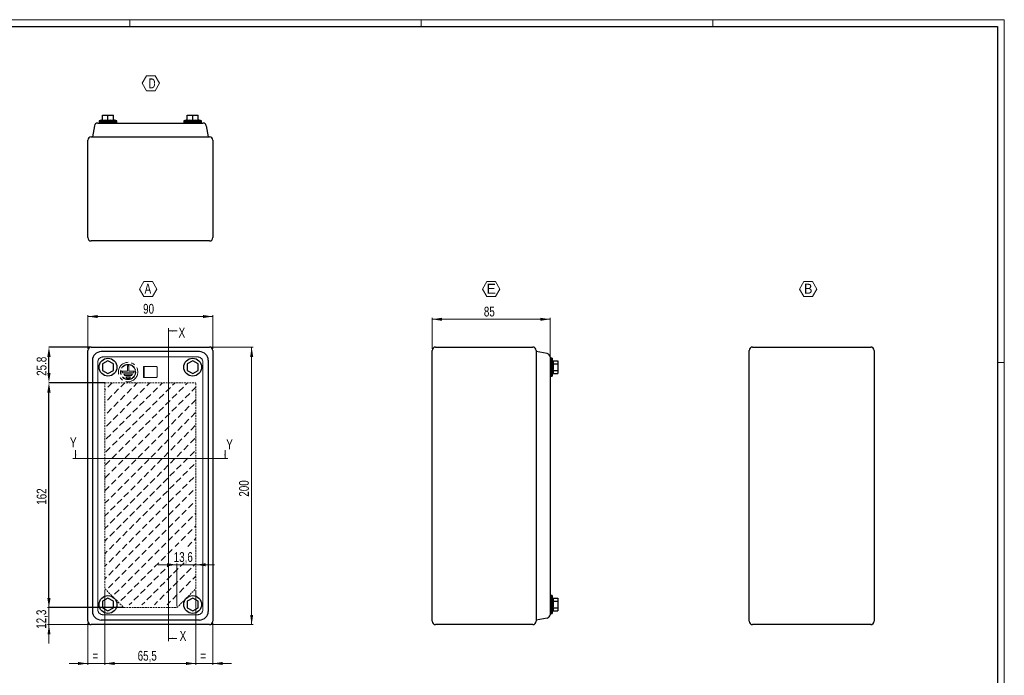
# Model space of a CAD drawing. Header units: millimetres. Extents: x 0 to 1189, y 0 to 841.
# Tile 3 of 3: x 480 to 1189, y 369 to 841. Entities that reach past the tile are written whole.
import ezdxf

# ---------------------------------------------------------------- set-up
doc = ezdxf.new("R2010")
doc.units = ezdxf.units.MM
doc.header["$PDSIZE"] = -1
doc.linetypes.add('CENTERX2', pattern=[20.32, 12.7, -2.54, 2.54, -2.54])
doc.linetypes.add('HIDDEN', pattern=[1.905, 1.27, -0.635])
doc.styles.add('SLDTEXTSTYLE0', font='TXT', dxfattribs={"width": 0.75})
doc.styles.add('SLDTEXTSTYLE5', font='TXT', dxfattribs={"width": 0.749988})
doc.styles.add('SLDTEXTSTYLE6', font='TXT', dxfattribs={"width": 1.034399})
doc.styles.add('SLDTEXTSTYLE7', font='TXT', dxfattribs={"width": 0.965439})
doc.dimstyles.new('SLDDIMSTYLE0', dxfattribs={"dimtxt": 7.055556, "dimasz": 7.055556, "dimexe": 0, "dimexo": 0.0625, "dimgap": 1.763889, "dimtad": 1, "dimdec": 1, "dimrnd": 1e-09, "dimzin": 12, "dimdsep": 46, "dimtxsty": 'SLDTEXTSTYLE0', "dimsah": 1, "dimcen": 0.09, "dimadec": 0, "dimazin": 3, "dimtfac": 1, "dimtdec": 1, "dimtmove": 0, "dimatfit": 0, "dimfxl": 1, "dimfrac": 2, "dimtolj": 1, "dimtzin": 12, "dimarcsym": 0})
doc.dimstyles.new('SLDDIMSTYLE1', dxfattribs={"dimtxt": 7.055556, "dimasz": 7.055556, "dimexe": 0, "dimexo": 0.0625, "dimgap": 1.763889, "dimtad": 1, "dimrnd": 1e-09, "dimzin": 12, "dimdsep": 46, "dimtxsty": 'SLDTEXTSTYLE0', "dimsah": 1, "dimcen": 0.09, "dimadec": 0, "dimazin": 3, "dimtfac": 1, "dimtofl": 0, "dimtmove": 0, "dimatfit": 3, "dimfxl": 1, "dimfrac": 2, "dimtolj": 1, "dimtzin": 12, "dimarcsym": 0})
doc.dimstyles.new('SLDDIMSTYLE2', dxfattribs={"dimtxt": 7.055556, "dimasz": 7.055556, "dimexe": 0, "dimexo": 0.0625, "dimgap": 1.763889, "dimtad": 1, "dimdec": 1, "dimrnd": 1e-09, "dimzin": 12, "dimdsep": 46, "dimtxsty": 'SLDTEXTSTYLE0', "dimsah": 1, "dimcen": 0.09, "dimadec": 0, "dimazin": 3, "dimtfac": 1, "dimtdec": 1, "dimtofl": 0, "dimtmove": 0, "dimatfit": 3, "dimfxl": 1, "dimfrac": 2, "dimtolj": 1, "dimtzin": 12, "dimarcsym": 0})
doc.dimstyles.new('SLDDIMSTYLE3', dxfattribs={"dimtxt": 7.055556, "dimasz": 7.055556, "dimexe": 0, "dimexo": 0.0625, "dimgap": 1.763889, "dimtad": 1, "dimrnd": 1e-09, "dimzin": 12, "dimdsep": 46, "dimtxsty": 'SLDTEXTSTYLE0', "dimsah": 1, "dimcen": 0.09, "dimadec": 0, "dimazin": 3, "dimtfac": 1, "dimtmove": 0, "dimatfit": 0, "dimfxl": 1, "dimfrac": 2, "dimtolj": 1, "dimtzin": 12, "dimarcsym": 0})

# ---------------------------------------------------------------- blocks, each defined once
blk = doc.blocks.new('SW_HATCH_0')
at = {"color": 0, "linetype": 'Continuous', "lineweight": 0}
for p, q in [((0, 0), (3.11, 3.11)), ((9.35, 0.28), (12.19, 3.11)), ((18.69, 0.55), (21.26, 3.11)), ((28.04, 0.83), (30.33, 3.11)), ((37.39, 1.1), (39.4, 3.11)), ((46.73, 1.38), (48.47, 3.11)), ((51.27, -3.16), (54.48, 0.05)), ((56.08, 1.65), (57.54, 3.11)), ((-2.1, -2.1), (-1.6, -1.6)), ((-0.28, -9.35), (2.93, -6.14)), ((4.54, -4.54), (7.74, -1.33)), ((9.07, -9.07), (12.28, -5.86)), ((13.88, -4.26), (17.09, -1.05)), ((18.42, -8.8), (21.63, -5.59)), ((23.23, -3.99), (26.44, -0.78)), ((27.76, -8.52), (30.97, -5.31)), ((32.58, -3.71), (35.78, -0.5)), ((37.11, -8.25), (40.32, -5.04)), ((41.92, -3.44), (45.13, -0.23)), ((46.46, -7.97), (49.66, -4.76)), ((55.8, -7.7), (59.01, -4.49)), ((60.62, -2.88), (63.4, -0.1)), ((-2.1, -11.17), (-1.88, -10.95)), ((4.26, -13.88), (7.47, -10.68)), ((13.61, -13.61), (16.81, -10.4)), ((22.95, -13.33), (26.16, -10.12)), ((32.3, -13.06), (35.51, -9.85)), ((41.65, -12.78), (44.85, -9.57)), ((46.18, -17.32), (49.39, -14.11)), ((50.99, -12.51), (54.2, -9.3)), ((55.53, -17.04), (58.74, -13.84)), ((60.34, -12.23), (63.4, -9.17)), ((-0.55, -18.69), (2.66, -15.49)), ((3.99, -23.23), (7.19, -20.02)), ((8.8, -18.42), (12, -15.21)), ((13.33, -22.95), (16.54, -19.75)), ((18.14, -18.14), (21.35, -14.94)), ((22.68, -22.68), (25.89, -19.47)), ((27.49, -17.87), (30.7, -14.66)), ((32.03, -22.4), (35.23, -19.2)), ((36.84, -17.59), (40.04, -14.39)), ((41.37, -22.13), (44.58, -18.92)), ((50.72, -21.85), (53.93, -18.65)), ((60.06, -21.58), (63.27, -18.37)), ((-0.83, -28.04), (2.38, -24.83)), ((8.52, -27.76), (11.73, -24.56)), ((17.87, -27.49), (21.07, -24.28)), ((27.21, -27.21), (30.42, -24.01)), ((36.56, -26.94), (39.77, -23.73)), ((41.1, -31.47), (44.3, -28.27)), ((45.91, -26.66), (49.11, -23.46)), ((50.44, -31.2), (53.65, -27.99)), ((55.25, -26.39), (58.46, -23.18)), ((59.79, -30.92), (63, -27.72)), ((-1.1, -37.39), (2.11, -34.18)), ((3.71, -32.58), (6.92, -29.37)), ((8.25, -37.11), (11.45, -33.9)), ((13.06, -32.3), (16.26, -29.09)), ((17.59, -36.84), (20.8, -33.63)), ((22.4, -32.03), (25.61, -28.82)), ((26.94, -36.56), (30.15, -33.35)), ((31.75, -31.75), (34.96, -28.54)), ((36.29, -36.29), (39.49, -33.08)), ((45.63, -36.01), (48.84, -32.8)), ((54.98, -35.74), (58.19, -32.53)), ((3.44, -41.92), (6.64, -38.71)), ((12.78, -41.65), (15.99, -38.44)), ((22.13, -41.37), (25.34, -38.16)), ((31.47, -41.1), (34.68, -37.89)), ((36.01, -45.63), (39.22, -42.43)), ((40.82, -40.82), (44.03, -37.61)), ((45.36, -45.36), (48.56, -42.15)), ((50.17, -40.55), (53.38, -37.34)), ((54.7, -45.08), (57.91, -41.87)), ((59.51, -40.27), (62.72, -37.06)), ((-1.38, -46.73), (1.83, -43.53)), ((3.16, -51.27), (6.37, -48.06)), ((7.97, -46.46), (11.18, -43.25)), ((12.51, -50.99), (15.71, -47.79)), ((17.32, -46.18), (20.52, -42.98)), ((21.85, -50.72), (25.06, -47.51)), ((26.66, -45.91), (29.87, -42.7)), ((31.2, -50.44), (34.41, -47.24)), ((40.55, -50.17), (43.75, -46.96)), ((49.89, -49.89), (53.1, -46.69)), ((59.24, -49.62), (62.45, -46.41)), ((-1.65, -56.08), (1.56, -52.87)), ((7.7, -55.8), (10.9, -52.6)), ((17.04, -55.53), (20.25, -52.32)), ((26.39, -55.25), (29.6, -52.05)), ((30.92, -59.79), (34.13, -56.58)), ((35.74, -54.98), (38.94, -51.77)), ((40.27, -59.51), (43.48, -56.31)), ((45.08, -54.7), (48.29, -51.5)), ((49.62, -59.24), (52.82, -56.03)), ((54.43, -54.43), (57.64, -51.22)), ((58.96, -58.96), (62.17, -55.76)), ((-1.93, -65.43), (1.28, -62.22)), ((2.88, -60.62), (6.09, -57.41)), ((7.42, -65.15), (10.63, -61.94)), ((12.23, -60.34), (15.44, -57.13)), ((16.77, -64.88), (19.97, -61.67)), ((21.58, -60.06), (24.79, -56.86)), ((26.11, -64.6), (29.32, -61.39)), ((35.46, -64.33), (38.67, -61.12)), ((44.81, -64.05), (48.01, -60.84)), ((54.15, -63.78), (57.36, -60.57)), ((2.61, -69.96), (5.82, -66.75)), ((11.96, -69.69), (15.16, -66.48)), ((21.3, -69.41), (24.51, -66.2)), ((25.84, -73.95), (29.05, -70.74)), ((30.65, -69.14), (33.86, -65.93)), ((35.19, -73.67), (38.39, -70.46)), ((40, -68.86), (43.2, -65.65)), ((44.53, -73.4), (47.74, -70.19)), ((49.34, -68.59), (52.55, -65.38)), ((53.88, -73.12), (57.09, -69.91)), ((58.69, -68.31), (61.9, -65.1)), ((-2.1, -74.67), (1.01, -71.57)), ((2.33, -79.31), (5.54, -76.1)), ((7.15, -74.5), (10.35, -71.29)), ((11.68, -79.03), (14.89, -75.83)), ((16.49, -74.22), (19.7, -71.02)), ((21.03, -78.76), (24.23, -75.55)), ((30.37, -78.48), (33.58, -75.28)), ((39.72, -78.21), (42.93, -75)), ((49.07, -77.93), (52.27, -74.73)), ((58.41, -77.66), (61.62, -74.45)), ((63.22, -72.85), (63.4, -72.67)), ((-2.1, -83.74), (0.73, -80.91)), ((6.87, -83.84), (10.08, -80.64)), ((16.22, -83.57), (19.42, -80.36)), ((20.75, -88.1), (23.96, -84.9)), ((25.56, -83.29), (28.77, -80.09)), ((30.1, -87.83), (33.31, -84.62)), ((34.91, -83.02), (38.12, -79.81)), ((39.45, -87.55), (42.65, -84.35)), ((44.26, -82.74), (47.46, -79.54)), ((48.79, -87.28), (52, -84.07)), ((53.6, -82.47), (56.81, -79.26)), ((58.14, -87), (61.35, -83.8)), ((62.95, -82.19), (63.4, -81.74)), ((-2.1, -92.81), (0.46, -90.26)), ((2.06, -88.65), (5.27, -85.45)), ((6.6, -93.19), (9.8, -89.98)), ((11.41, -88.38), (14.61, -85.17)), ((15.94, -92.92), (19.15, -89.71)), ((25.29, -92.64), (28.5, -89.43)), ((34.63, -92.37), (37.84, -89.16)), ((43.98, -92.09), (47.19, -88.88)), ((53.33, -91.81), (56.54, -88.61)), ((62.67, -91.54), (63.4, -90.81)), ((1.78, -98), (4.99, -94.79)), ((11.13, -97.73), (14.34, -94.52)), ((15.67, -102.26), (18.87, -99.05)), ((20.48, -97.45), (23.68, -94.24)), ((25.01, -101.99), (28.22, -98.78)), ((29.82, -97.18), (33.03, -93.97)), ((34.36, -101.71), (37.57, -98.5)), ((39.17, -96.9), (42.38, -93.69)), ((43.71, -101.44), (46.91, -98.23)), ((48.52, -96.63), (51.72, -93.42)), ((53.05, -101.16), (56.26, -97.95)), ((57.86, -96.35), (61.07, -93.14)), ((-2.1, -101.89), (0.18, -99.6)), ((1.51, -107.35), (4.72, -104.14)), ((6.32, -102.54), (9.53, -99.33)), ((10.86, -107.07), (14.06, -103.87)), ((20.2, -106.8), (23.41, -103.59)), ((29.55, -106.52), (32.76, -103.32)), ((38.9, -106.25), (42.1, -103.04)), ((48.24, -105.97), (51.45, -102.77)), ((57.59, -105.7), (60.8, -102.49)), ((62.4, -100.89), (63.4, -99.89)), ((-2.1, -110.96), (-0.09, -108.95)), ((1.23, -116.69), (4.44, -113.49)), ((6.04, -111.88), (9.25, -108.68)), ((10.58, -116.42), (13.79, -113.21)), ((15.39, -111.61), (18.6, -108.4)), ((19.93, -116.14), (23.13, -112.94)), ((24.74, -111.33), (27.95, -108.13)), ((29.27, -115.87), (32.48, -112.66)), ((34.08, -111.06), (37.29, -107.85)), ((38.62, -115.59), (41.83, -112.39)), ((43.43, -110.78), (46.64, -107.58)), ((48.48, -114.8), (51.17, -112.11)), ((52.78, -110.51), (55.98, -107.3)), ((57.56, -114.8), (60.52, -111.84)), ((62.12, -110.23), (63.4, -108.96)), ((-2.1, -120.03), (-0.37, -118.3)), ((5.77, -121.23), (8.98, -118.02)), ((15.12, -120.96), (18.32, -117.75)), ((24.46, -120.68), (27.67, -117.47)), ((33.81, -120.4), (37.02, -117.2)), ((43.16, -120.13), (46.36, -116.92)), ((-2.1, -129.1), (-0.64, -127.64)), ((0.96, -126.04), (4.17, -122.83)), ((5.49, -130.58), (8.7, -127.37)), ((10.31, -125.77), (13.51, -122.56)), ((14.84, -130.3), (18.05, -127.09)), ((19.65, -125.49), (22.86, -122.28)), ((24.19, -130.03), (27.4, -126.82)), ((29, -125.22), (32.21, -122.01)), ((33.53, -129.75), (36.74, -126.54)), ((38.35, -124.94), (41.55, -121.73)), ((52.23, -129.2), (54.93, -126.5)), ((61.57, -128.93), (62.9, -127.6)), ((0.68, -135.39), (3.89, -132.18)), ((10.03, -135.11), (13.24, -131.91)), ((19.38, -134.84), (22.58, -131.63)), ((28.72, -134.56), (31.93, -131.35)), ((38.07, -134.29), (41.28, -131.08)), ((42.88, -129.48), (44.52, -127.84)), ((47.42, -134.01), (50.62, -130.8)), ((56.76, -133.74), (59.97, -130.53)), ((-2.1, -138.17), (-0.92, -136.99)), ((0.41, -144.73), (3.62, -141.53)), ((5.22, -139.92), (8.43, -136.72)), ((9.76, -144.46), (12.96, -141.25)), ((14.57, -139.65), (17.77, -136.44)), ((19.1, -144.18), (22.31, -140.98)), ((23.91, -139.37), (27.12, -136.17)), ((28.45, -143.91), (31.66, -140.7)), ((33.26, -139.1), (36.47, -135.89)), ((37.79, -143.63), (41, -140.43)), ((42.61, -138.82), (45.81, -135.62)), ((47.14, -143.36), (50.35, -140.15)), ((51.95, -138.55), (55.16, -135.34)), ((56.49, -143.08), (59.7, -139.88)), ((61.3, -138.27), (63.4, -136.17)), ((4.94, -149.27), (8.15, -146.06)), ((14.29, -148.99), (17.5, -145.79)), ((23.64, -148.72), (26.84, -145.51)), ((32.98, -148.44), (36.19, -145.24)), ((42.33, -148.17), (45.54, -144.96)), ((51.68, -147.89), (54.88, -144.69)), ((9.48, -153.81), (12.69, -150.6)), ((15.47, -156.89), (17.22, -155.13)), ((18.83, -153.53), (22.03, -150.32)), ((24.54, -156.89), (26.57, -154.86)), ((28.17, -153.26), (31.38, -150.05)), ((33.61, -156.89), (35.92, -154.58)), ((37.52, -152.98), (40.73, -149.77)), ((42.69, -156.89), (45.26, -154.31)), ((46.87, -152.71), (50.07, -149.5))]:
    blk.add_line(p, q, dxfattribs=at)
blk = doc.blocks.new('_D')
at = {"color": 7, "linetype": 'Continuous', "lineweight": 0}
for p, q in [((592.96, 448.19), (579.39, 448.19)), ((592.96, 418.31), (592.96, 449.19)), ((592.96, 448.19), (606.56, 448.19)), ((606.56, 448.19), (620.13, 448.19))]:
    blk.add_line(p, q, dxfattribs=at)
at = {"color": 7, "linetype": 'Continuous', "lineweight": 18}
for points in [[(592.96, 448.19), (585.91, 449.28), (585.91, 447.11)], [(606.56, 448.19), (613.62, 447.11), (613.62, 449.28)]]:
    blk.add_solid(points, dxfattribs=at)
at = {"color": 7, "linetype": 'Continuous', "lineweight": 18, "insert": (590.64, 457.29), "char_height": 7.056, "attachment_point": 1, "style": 'SLDTEXTSTYLE0'}
blk.add_mtext('13,6', dxfattribs=at)
blk = doc.blocks.new('_D_1')
at = {"color": 0, "linetype": 'Continuous', "lineweight": -2}
for p, q in [((541, 579.31), (500.77, 579.31)), ((500.77, 424.36), (500.77, 572.25)), ((554.6, 417.31), (500.77, 417.31))]:
    blk.add_line(p, q, dxfattribs=at)
at = {"color": 0}
for points in [[(501.95, 572.25), (499.6, 572.25), (500.77, 579.31)], [(499.6, 424.36), (501.95, 424.36), (500.77, 417.31)]]:
    blk.add_solid(points, dxfattribs=at)
at = {"layer": 'Defpoints', "color": 0}
for p in [(500.77, 579.31), (541.06, 579.31), (554.66, 417.31)]:
    blk.add_point(p, dxfattribs=at)
at = {"color": 0, "lineweight": 18, "insert": (491.95, 497.31), "char_height": 7.056, "attachment_point": 2, "rotation": 90, "style": 'SLDTEXTSTYLE0'}
blk.add_mtext('\\A1;162', dxfattribs=at)
blk = doc.blocks.new('_D_2')
at = {"color": 7, "linetype": 'Continuous', "lineweight": 0}
for p, q in [((541.06, 429.91), (541.06, 376.06)), ((606.56, 429.91), (606.56, 376.06)), ((541.06, 377.06), (606.56, 377.06))]:
    blk.add_line(p, q, dxfattribs=at)
at = {"color": 7, "linetype": 'Continuous', "lineweight": 18}
for points in [[(541.06, 377.06), (548.12, 375.97), (548.12, 378.14)], [(606.56, 377.06), (599.51, 378.14), (599.51, 375.97)]]:
    blk.add_solid(points, dxfattribs=at)
at = {"color": 7, "linetype": 'Continuous', "lineweight": 18, "insert": (564.69, 386.15), "char_height": 7.056, "attachment_point": 1, "style": 'SLDTEXTSTYLE0'}
blk.add_mtext('65,5', dxfattribs=at)
blk = doc.blocks.new('_D_3')
at = {"color": 7, "linetype": 'Continuous', "lineweight": 0}
for p, q in [((541.06, 429.91), (541.06, 376.06)), ((528.81, 406.46), (528.81, 376.06)), ((528.81, 377.06), (515.24, 377.06)), ((541.06, 377.06), (528.81, 377.06)), ((541.06, 377.06), (554.63, 377.06))]:
    blk.add_line(p, q, dxfattribs=at)
at = {"color": 7, "linetype": 'Continuous', "lineweight": 18}
for points in [[(528.81, 377.06), (521.76, 378.14), (521.76, 375.97)], [(541.06, 377.06), (548.12, 375.97), (548.12, 378.14)]]:
    blk.add_solid(points, dxfattribs=at)
at = {"color": 7, "linetype": 'Continuous', "lineweight": 18, "insert": (532.09, 386.15), "char_height": 7.06, "attachment_point": 1, "style": 'SLDTEXTSTYLE0'}
blk.add_mtext('=', dxfattribs=at)
blk = doc.blocks.new('_D_4')
at = {"color": 7, "linetype": 'Continuous', "lineweight": 0}
for p, q in [((606.56, 429.91), (606.56, 376.06)), ((618.81, 406.46), (618.81, 376.06)), ((606.56, 377.06), (592.99, 377.06)), ((606.56, 377.06), (618.81, 377.06)), ((618.81, 377.06), (632.38, 377.06))]:
    blk.add_line(p, q, dxfattribs=at)
at = {"color": 7, "linetype": 'Continuous', "lineweight": 18}
for points in [[(606.56, 377.06), (599.51, 378.14), (599.51, 375.97)], [(618.81, 377.06), (625.87, 375.97), (625.87, 378.14)]]:
    blk.add_solid(points, dxfattribs=at)
at = {"color": 7, "linetype": 'Continuous', "lineweight": 18, "insert": (609.84, 386.15), "char_height": 7.06, "attachment_point": 1, "style": 'SLDTEXTSTYLE0'}
blk.add_mtext('=', dxfattribs=at)
blk = doc.blocks.new('_D_5')
at = {"color": 0, "linetype": 'Continuous', "lineweight": -2}
for p, q in [((531.15, 605.06), (500.77, 605.06)), ((500.77, 586.36), (500.77, 598)), ((541, 579.31), (500.77, 579.31))]:
    blk.add_line(p, q, dxfattribs=at)
at = {"color": 0}
for points in [[(501.95, 598), (499.6, 598), (500.77, 605.06)], [(499.6, 586.36), (501.95, 586.36), (500.77, 579.31)]]:
    blk.add_solid(points, dxfattribs=at)
at = {"layer": 'Defpoints', "color": 0}
for p in [(500.77, 605.06), (531.21, 605.06), (541.06, 579.31)]:
    blk.add_point(p, dxfattribs=at)
at = {"color": 0, "lineweight": 18, "insert": (491.95, 591.18), "char_height": 7.056, "attachment_point": 2, "rotation": 90, "style": 'SLDTEXTSTYLE0'}
blk.add_mtext('\\A1;25.8', dxfattribs=at)
blk = doc.blocks.new('_D_6')
at = {"color": 7, "linetype": 'Continuous', "lineweight": 0}
for p, q in [((500.81, 417.31), (500.81, 430.88)), ((553.66, 417.31), (499.81, 417.31)), ((500.81, 405.06), (500.81, 417.31)), ((530.21, 405.06), (499.81, 405.06)), ((500.81, 405.06), (500.81, 391.49))]:
    blk.add_line(p, q, dxfattribs=at)
at = {"color": 7, "linetype": 'Continuous', "lineweight": 18}
for points in [[(500.81, 417.31), (501.9, 424.36), (499.73, 424.36)], [(500.81, 405.06), (499.73, 398), (501.9, 398)]]:
    blk.add_solid(points, dxfattribs=at)
at = {"color": 7, "linetype": 'Continuous', "lineweight": 18, "insert": (491.72, 402.06), "char_height": 7.056, "attachment_point": 1, "rotation": 90, "style": 'SLDTEXTSTYLE0'}
blk.add_mtext('12,3', dxfattribs=at)
blk = doc.blocks.new('_D_7')
at = {"color": 7, "linetype": 'Continuous', "lineweight": 0}
for p, q in [((528.81, 603.66), (528.81, 628.06)), ((528.81, 627.06), (618.81, 627.06)), ((618.81, 603.66), (618.81, 628.06))]:
    blk.add_line(p, q, dxfattribs=at)
at = {"color": 7, "linetype": 'Continuous', "lineweight": 18}
for points in [[(528.81, 627.06), (535.87, 625.97), (535.87, 628.14)], [(618.81, 627.06), (611.76, 628.14), (611.76, 625.97)]]:
    blk.add_solid(points, dxfattribs=at)
at = {"color": 7, "linetype": 'Continuous', "lineweight": 18, "insert": (568.6, 636.15), "char_height": 7.056, "attachment_point": 1, "style": 'SLDTEXTSTYLE0'}
blk.add_mtext('90', dxfattribs=at)
blk = doc.blocks.new('_D_8')
at = {"color": 7, "linetype": 'Continuous', "lineweight": 0}
for p, q in [((617.41, 605.06), (647.81, 605.06)), ((646.81, 605.06), (646.81, 405.06)), ((617.41, 405.06), (647.81, 405.06))]:
    blk.add_line(p, q, dxfattribs=at)
at = {"color": 7, "linetype": 'Continuous', "lineweight": 18}
for points in [[(646.81, 605.06), (645.73, 598), (647.9, 598)], [(646.81, 405.06), (647.9, 412.11), (645.73, 412.11)]]:
    blk.add_solid(points, dxfattribs=at)
at = {"color": 7, "linetype": 'Continuous', "lineweight": 18, "insert": (637.72, 497.24), "char_height": 7.056, "attachment_point": 1, "rotation": 90, "style": 'SLDTEXTSTYLE0'}
blk.add_mtext('200', dxfattribs=at)
blk = doc.blocks.new('SW_NOTE_0_8')
at = {"color": 0, "linetype": 'Continuous', "lineweight": 18}
for p, q in [((-2.84, 5.4), (0.29, 10.83)), ((0.29, 10.83), (6.57, 10.83)), ((6.57, 10.83), (9.71, 5.4)), ((0.29, -0.04), (-2.84, 5.4)), ((9.71, 5.4), (6.57, -0.04)), ((6.57, -0.04), (0.29, -0.04))]:
    blk.add_line(p, q, dxfattribs=at)
at = {"color": 0, "linetype": 'Continuous', "lineweight": 18, "insert": (3.24, 9.21), "char_height": 7.14, "attachment_point": 2, "style": 'SLDTEXTSTYLE5'}
blk.add_mtext('A', dxfattribs=at)
blk = doc.blocks.new('SW_NOTE_0_9')
at = {"color": 0, "linetype": 'Continuous', "lineweight": 18}
for p, q in [((-2.83, 5.4), (0.3, 10.83)), ((0.3, 10.83), (6.58, 10.83)), ((6.58, 10.83), (9.72, 5.4)), ((0.3, -0.04), (-2.83, 5.4)), ((9.72, 5.4), (6.58, -0.04)), ((6.58, -0.04), (0.3, -0.04))]:
    blk.add_line(p, q, dxfattribs=at)
at = {"color": 0, "linetype": 'Continuous', "lineweight": 18, "insert": (3.54, 9.21), "char_height": 7.14, "attachment_point": 2, "style": 'SLDTEXTSTYLE6'}
blk.add_mtext('E', dxfattribs=at)
blk = doc.blocks.new('SW_NOTE_0_10')
at = {"color": 0, "linetype": 'Continuous', "lineweight": 18}
for p, q in [((-2.85, 5.4), (0.29, 10.83)), ((0.29, 10.83), (6.56, 10.83)), ((6.56, 10.83), (9.7, 5.4)), ((0.29, -0.04), (-2.85, 5.4)), ((9.7, 5.4), (6.56, -0.04)), ((6.56, -0.04), (0.29, -0.04))]:
    blk.add_line(p, q, dxfattribs=at)
at = {"color": 0, "linetype": 'Continuous', "lineweight": 18, "insert": (3.45, 9.21), "char_height": 7.14, "attachment_point": 2, "style": 'SLDTEXTSTYLE7'}
blk.add_mtext('B', dxfattribs=at)
blk = doc.blocks.new('_D_9')
at = {"color": 7, "linetype": 'Continuous', "lineweight": 0}
for p, q in [((776.79, 603.66), (776.79, 626.06)), ((776.79, 625.06), (861.79, 625.06)), ((861.79, 595.1), (861.79, 626.06))]:
    blk.add_line(p, q, dxfattribs=at)
at = {"color": 7, "linetype": 'Continuous', "lineweight": 18}
for points in [[(776.79, 625.06), (783.84, 623.97), (783.84, 626.14)], [(861.79, 625.06), (854.73, 626.14), (854.73, 623.97)]]:
    blk.add_solid(points, dxfattribs=at)
at = {"color": 7, "linetype": 'Continuous', "lineweight": 18, "insert": (814.08, 634.15), "char_height": 7.056, "attachment_point": 1, "style": 'SLDTEXTSTYLE0'}
blk.add_mtext('85', dxfattribs=at)
blk = doc.blocks.new('SW_NOTE_0_12')
at = {"color": 0, "linetype": 'Continuous', "lineweight": 18}
for p, q in [((-2.76, 5.4), (0.38, 10.84)), ((0.38, 10.84), (6.66, 10.84)), ((6.66, 10.84), (9.79, 5.4)), ((0.38, -0.03), (-2.76, 5.4)), ((9.79, 5.4), (6.66, -0.03)), ((6.66, -0.03), (0.38, -0.03))]:
    blk.add_line(p, q, dxfattribs=at)
at = {"color": 0, "linetype": 'Continuous', "lineweight": 18, "insert": (1.84, 8.88), "char_height": 7.14, "attachment_point": 1, "style": 'SLDTEXTSTYLE0'}
blk.add_mtext('D', dxfattribs=at)

msp = doc.modelspace()

# ---------------------------------------------------------------- linework, layer by layer
at = {"color": 7, "linetype": 'Continuous', "lineweight": 18}
for p, q in [((1189.003, 840.919), (0.003, 840.919)), ((559.003, 835.919), (559.003, 840.919)), ((769.003, 835.919), (769.003, 840.919)), ((979.003, 835.919), (979.003, 840.919)), ((1189.003, -0.081), (1189.003, 840.919)), ((586.962, 618.667), (586.962, 393.117)), ((593.12, 616.667), (586.962, 616.667)), ((607.854, 597.956), (539.771, 597.956)), ((535.915, 594.099), (535.915, 416.016)), ((611.711, 416.016), (611.711, 594.099)), ((1184.003, 593.919), (1189.003, 593.919)), ((520.013, 530.709), (520.013, 524.709)), ((627.613, 530.709), (627.613, 524.709)), ((629.613, 524.709), (518.013, 524.709)), ((539.771, 412.16), (607.854, 412.16)), ((592.962, 395.117), (586.962, 395.117))]:
    msp.add_line(p, q, dxfattribs=at)
at = {"color": 7, "linetype": 'Continuous', "lineweight": 25}
for p, q in [((5.003, 835.919), (1184.003, 835.919)), ((1184.003, 835.919), (1184.003, 4.919)), ((536.888, 767.076), (536.888, 766.476)), ((536.888, 767.076), (549.738, 767.076)), ((539.313, 768.674), (536.913, 768.076)), ((536.913, 768.076), (536.913, 767.076)), ((536.913, 768.076), (549.713, 768.076)), ((539.313, 768.52), (539.313, 772.076)), ((539.313, 772.076), (543.313, 772.076)), ((539.771, 766.476), (607.854, 766.476)), ((543.313, 772.076), (547.313, 772.076)), ((543.313, 768.52), (543.313, 772.076)), ((547.313, 768.52), (547.313, 772.076)), ((549.713, 768.076), (547.313, 768.674)), ((549.713, 767.076), (549.713, 768.076)), ((549.738, 766.476), (549.738, 767.076)), ((597.888, 767.076), (597.888, 766.476)), ((597.888, 767.076), (610.738, 767.076)), ((600.313, 768.674), (597.913, 768.076)), ((597.913, 768.076), (597.913, 767.076)), ((597.913, 768.076), (610.713, 768.076)), ((600.313, 768.52), (600.313, 772.076)), ((600.313, 772.076), (604.313, 772.076)), ((604.313, 772.076), (608.313, 772.076)), ((604.313, 768.52), (604.313, 772.076)), ((608.313, 768.52), (608.313, 772.076)), ((610.713, 768.076), (608.313, 768.674)), ((610.713, 767.076), (610.713, 768.076)), ((610.738, 766.476), (610.738, 767.076)), ((533.551, 764.493), (532.138, 756.476)), ((614.074, 764.493), (615.488, 756.476)), ((528.813, 683.876), (528.813, 754.076)), ((531.213, 756.476), (616.413, 756.476)), ((618.813, 754.076), (618.813, 683.876)), ((616.413, 681.476), (531.213, 681.476)), ((531.213, 605.058), (616.413, 605.058)), ((779.189, 605.058), (849.389, 605.058)), ((1007.54, 605.058), (1092.74, 605.058)), ((528.813, 407.458), (528.813, 602.658)), ((609.268, 601.733), (538.358, 601.733)), ((618.813, 602.658), (618.813, 407.458)), ((776.789, 407.458), (776.789, 602.658)), ((851.789, 602.658), (851.789, 407.458)), ((859.806, 600.319), (851.789, 601.733)), ((862.389, 596.983), (861.789, 596.983)), ((862.389, 596.983), (862.389, 590.558)), ((863.389, 596.958), (862.389, 596.958)), ((863.833, 595.177), (863.389, 596.958)), ((863.389, 596.958), (863.389, 590.558)), ((1005.14, 407.458), (1005.14, 602.658)), ((1095.14, 602.658), (1095.14, 407.458)), ((532.138, 595.513), (532.138, 414.603)), ((543.313, 595.177), (539.313, 592.867)), ((539.313, 592.867), (539.313, 588.248)), ((547.313, 592.867), (543.313, 595.177)), ((547.313, 588.248), (547.313, 592.867)), ((604.313, 595.177), (600.313, 592.867)), ((600.313, 592.867), (600.313, 588.248)), ((608.313, 592.867), (604.313, 595.177)), ((608.313, 588.248), (608.313, 592.867)), ((615.488, 595.513), (615.488, 414.603)), ((861.789, 594.099), (861.789, 416.016)), ((862.389, 590.558), (862.389, 584.133)), ((863.389, 590.558), (863.389, 584.158)), ((863.833, 595.177), (867.389, 595.177)), ((863.833, 592.867), (867.389, 592.867)), ((867.389, 595.177), (867.389, 592.867)), ((867.389, 592.867), (867.389, 588.248)), ((539.313, 588.248), (543.313, 585.939)), ((543.313, 585.939), (547.313, 588.248)), ((600.313, 588.248), (604.313, 585.939)), ((604.313, 585.939), (608.313, 588.248)), ((861.789, 584.133), (862.389, 584.133)), ((862.389, 584.158), (863.389, 584.158)), ((863.389, 584.158), (863.833, 585.939)), ((863.833, 588.248), (867.389, 588.248)), ((863.833, 585.939), (867.389, 585.939)), ((867.389, 588.248), (867.389, 585.939)), ((862.389, 425.983), (861.789, 425.983)), ((862.389, 425.983), (862.389, 419.558)), ((863.389, 425.958), (862.389, 425.958)), ((863.833, 424.177), (863.389, 425.958)), ((863.389, 425.958), (863.389, 419.558)), ((543.313, 424.177), (539.313, 421.867)), ((539.313, 421.867), (539.313, 417.248)), ((547.313, 421.867), (543.313, 424.177)), ((547.313, 417.248), (547.313, 421.867)), ((604.313, 424.177), (600.313, 421.867)), ((600.313, 421.867), (600.313, 417.248)), ((608.313, 421.867), (604.313, 424.177)), ((608.313, 417.248), (608.313, 421.867)), ((862.389, 419.558), (862.389, 413.133)), ((863.389, 419.558), (863.389, 413.158)), ((863.833, 424.177), (867.389, 424.177)), ((863.833, 421.867), (867.389, 421.867)), ((867.389, 424.177), (867.389, 421.867)), ((867.389, 421.867), (867.389, 417.248)), ((539.313, 417.248), (543.313, 414.939)), ((543.313, 414.939), (547.313, 417.248)), ((600.313, 417.248), (604.313, 414.939)), ((604.313, 414.939), (608.313, 417.248)), ((861.789, 413.133), (862.389, 413.133)), ((862.389, 413.158), (863.389, 413.158)), ((863.389, 413.158), (863.833, 414.939)), ((863.833, 417.248), (867.389, 417.248)), ((863.833, 414.939), (867.389, 414.939)), ((867.389, 417.248), (867.389, 414.939)), ((616.413, 405.058), (531.213, 405.058)), ((609.268, 408.383), (538.358, 408.383)), ((849.389, 405.058), (779.189, 405.058)), ((859.806, 409.796), (851.789, 408.383)), ((1092.74, 405.058), (1007.54, 405.058))]:
    msp.add_line(p, q, dxfattribs=at)
at = {"color": 7, "linetype": 'CENTERX2', "lineweight": 18}
for p, q in [((557.313, 591.558), (558.313, 591.558)), ((557.313, 591.558), (557.313, 587.558)), ((558.313, 591.558), (558.313, 587.558)), ((568.813, 583.058), (568.813, 591.058)), ((568.813, 591.058), (578.313, 591.058)), ((568.813, 590.208), (569.313, 590.208)), ((568.813, 589.708), (569.313, 589.708)), ((569.313, 591.058), (569.313, 583.058)), ((578.813, 590.558), (578.313, 591.058)), ((578.813, 590.558), (578.813, 583.558)), ((554.013, 586.558), (553.313, 587.558)), ((553.313, 587.558), (557.313, 587.558)), ((554.013, 586.558), (561.613, 586.558)), ((554.713, 585.558), (560.913, 585.558)), ((555.413, 584.558), (554.713, 585.558)), ((555.413, 584.558), (560.213, 584.558)), ((556.813, 582.558), (556.113, 583.558)), ((556.113, 583.558), (559.513, 583.558)), ((558.813, 582.558), (556.813, 582.558)), ((558.313, 587.558), (562.313, 587.558)), ((559.513, 583.558), (558.813, 582.558)), ((560.913, 585.558), (560.213, 584.558)), ((562.313, 587.558), (561.613, 586.558)), ((569.313, 584.408), (568.813, 584.408)), ((568.813, 583.908), (569.313, 583.908)), ((578.313, 583.058), (568.813, 583.058)), ((578.313, 583.058), (578.813, 583.558))]:
    msp.add_line(p, q, dxfattribs=at)
at = {"color": 7, "linetype": 'HIDDEN', "lineweight": 18}
for p, q in [((541.063, 579.308), (541.063, 430.908)), ((541.063, 579.308), (606.563, 579.308)), ((606.563, 430.908), (606.563, 579.308)), ((541.063, 430.908), (554.663, 417.308)), ((592.963, 417.308), (606.563, 430.908)), ((554.663, 417.308), (592.963, 417.308))]:
    msp.add_line(p, q, dxfattribs=at)
at = {"color": 7, "linetype": 'Continuous', "lineweight": 25}
for centre, radius in [((543.313, 590.558), 6.425), ((543.313, 590.558), 6.4), ((604.313, 590.558), 6.425), ((604.313, 590.558), 6.4), ((543.313, 419.558), 6.425), ((543.313, 419.558), 6.4), ((604.313, 419.558), 6.425), ((604.313, 419.558), 6.4)]:
    msp.add_circle(centre, radius, dxfattribs=at)
at = {"color": 7, "linetype": 'CENTERX2', "lineweight": 18}
for radius in [7, 5.5, 5.25]:
    msp.add_circle((557.813, 587.058), radius, dxfattribs=at)
at = {"color": 7, "linetype": 'Continuous', "lineweight": 25}
for centre, radius, start, end in [((535.915, 764.076), 2.4, 90, 170), ((611.711, 764.076), 2.4, 10, 90), ((531.213, 754.076), 2.4, 90, 180), ((616.413, 754.076), 2.4, 0, 90), ((531.213, 683.876), 2.4, 180, 270), ((616.413, 683.876), 2.4, 270, 0), ((531.213, 602.658), 2.4, 90, 180), ((616.413, 602.658), 2.4, 0, 90), ((779.189, 602.658), 2.4, 90, 180), ((849.389, 602.658), 2.4, 0, 90), ((1007.54, 602.658), 2.4, 90, 180), ((1092.74, 602.658), 2.4, 0, 90), ((538.358, 595.513), 6.22, 90, 180), ((609.268, 595.513), 6.22, 0, 90), ((859.389, 597.956), 2.4, 0, 80), ((538.358, 414.603), 6.22, 180, 270), ((609.268, 414.603), 6.22, 270, 0), ((859.389, 412.16), 2.4, 280, 360), ((531.213, 407.458), 2.4, 180, 270), ((616.413, 407.458), 2.4, 270, 0), ((779.189, 407.458), 2.4, 180, 270), ((849.389, 407.458), 2.4, 270, 0), ((1007.54, 407.458), 2.4, 180, 270), ((1092.74, 407.458), 2.4, 270, 0)]:
    msp.add_arc(centre, radius, start, end, dxfattribs=at)
for points, knots in [([(535.915, 766.476), (535.915, 766.476), (535.94, 766.476), (536.041, 766.476), (536.116, 766.476), (536.309, 766.476), (536.429, 766.476), (536.712, 766.476), (536.872, 766.476), (537.227, 766.476), (537.425, 766.476), (537.843, 766.476), (538.064, 766.476), (538.53, 766.476), (538.775, 766.476), (539.267, 766.476), (539.517, 766.476), (539.771, 766.476)], [0, 0, 0, 0, 0.125, 0.125, 0.25, 0.25, 0.375, 0.375, 0.5, 0.5, 0.625, 0.625, 0.75, 0.75, 0.875, 0.875, 1, 1, 1, 1]), ([(607.854, 766.476), (608.109, 766.476), (608.359, 766.476), (608.851, 766.476), (609.095, 766.476), (609.561, 766.476), (609.782, 766.476), (610.2, 766.476), (610.398, 766.476), (610.754, 766.476), (610.913, 766.476), (611.196, 766.476), (611.316, 766.476), (611.51, 766.476), (611.584, 766.476), (611.685, 766.476), (611.711, 766.476), (611.711, 766.476)], [0, 0, 0, 0, 0.125, 0.125, 0.25, 0.25, 0.375, 0.375, 0.5, 0.5, 0.625, 0.625, 0.75, 0.75, 0.875, 0.875, 1, 1, 1, 1]), ([(861.789, 597.956), (861.789, 597.956), (861.789, 597.93), (861.789, 597.831), (861.789, 597.757), (861.789, 597.562), (861.789, 597.443), (861.789, 597.163), (861.789, 597), (861.789, 596.645), (861.789, 596.451), (861.789, 596.031), (861.789, 595.807), (861.789, 595.345), (861.789, 595.103), (861.789, 594.605), (861.789, 594.354), (861.789, 594.099)], [0, 0, 0, 0, 0.125, 0.125, 0.25, 0.25, 0.375, 0.375, 0.5, 0.5, 0.625, 0.625, 0.75, 0.75, 0.875, 0.875, 1, 1, 1, 1]), ([(863.833, 592.867), (863.928, 592.107), (863.987, 591.343), (863.988, 589.8), (863.929, 589.019), (863.833, 588.248)], [0, 0, 0, 0, 0.5, 0.5, 1, 1, 1, 1]), ([(863.833, 421.867), (863.928, 421.107), (863.987, 420.343), (863.988, 418.8), (863.929, 418.019), (863.833, 417.248)], [0, 0, 0, 0, 0.5, 0.5, 1, 1, 1, 1]), ([(861.789, 416.016), (861.789, 415.762), (861.789, 415.51), (861.789, 415.013), (861.789, 414.771), (861.789, 414.308), (861.789, 414.084), (861.789, 413.664), (861.789, 413.47), (861.789, 413.115), (861.789, 412.953), (861.789, 412.672), (861.789, 412.554), (861.789, 412.359), (861.789, 412.284), (861.789, 412.185), (861.789, 412.16), (861.789, 412.16)], [0, 0, 0, 0, 0.125, 0.125, 0.25, 0.25, 0.375, 0.375, 0.5, 0.5, 0.625, 0.625, 0.75, 0.75, 0.875, 0.875, 1, 1, 1, 1])]:
    msp.add_open_spline(points, degree=3, knots=knots, dxfattribs=at)
for points in [[(539.313, 768.52), (539.979, 768.616), (541.313, 768.733), (542.646, 768.616), (543.313, 768.52)], [(543.313, 768.52), (543.979, 768.616), (545.313, 768.733), (546.646, 768.616), (547.313, 768.52)], [(600.313, 768.52), (600.979, 768.616), (602.313, 768.733), (603.646, 768.616), (604.313, 768.52)], [(604.313, 768.52), (604.979, 768.616), (606.313, 768.733), (607.646, 768.616), (608.313, 768.52)], [(863.833, 595.177), (863.929, 594.792), (864.046, 594.022), (863.929, 593.252), (863.833, 592.867)], [(863.833, 588.248), (863.929, 587.863), (864.046, 587.094), (863.929, 586.324), (863.833, 585.939)], [(863.833, 424.177), (863.929, 423.792), (864.046, 423.022), (863.929, 422.252), (863.833, 421.867)], [(863.833, 417.248), (863.929, 416.863), (864.046, 416.094), (863.929, 415.324), (863.833, 414.939)]]:
    msp.add_open_spline(points, degree=3, dxfattribs=at)
at = {"color": 7, "linetype": 'Continuous', "lineweight": 0}
for points in [[(539.771, 597.956), (539.517, 597.956), (539.267, 597.93), (538.775, 597.831), (538.53, 597.757), (538.064, 597.562), (537.843, 597.443), (537.425, 597.163), (537.227, 597), (536.872, 596.645), (536.712, 596.451), (536.429, 596.031), (536.309, 595.807), (536.116, 595.345), (536.041, 595.103), (535.94, 594.605), (535.915, 594.354), (535.915, 594.099)], [(611.711, 594.099), (611.711, 594.354), (611.685, 594.605), (611.584, 595.103), (611.51, 595.345), (611.316, 595.807), (611.196, 596.031), (610.913, 596.451), (610.754, 596.645), (610.398, 597), (610.2, 597.163), (609.782, 597.443), (609.561, 597.562), (609.095, 597.757), (608.851, 597.831), (608.359, 597.93), (608.109, 597.956), (607.854, 597.956)], [(535.915, 416.016), (535.915, 415.762), (535.94, 415.51), (536.041, 415.013), (536.116, 414.771), (536.309, 414.308), (536.429, 414.084), (536.712, 413.664), (536.872, 413.47), (537.227, 413.115), (537.425, 412.953), (537.843, 412.672), (538.064, 412.554), (538.53, 412.359), (538.775, 412.284), (539.267, 412.185), (539.517, 412.16), (539.771, 412.16)], [(607.854, 412.16), (608.109, 412.16), (608.359, 412.185), (608.851, 412.284), (609.095, 412.359), (609.561, 412.554), (609.782, 412.672), (610.2, 412.953), (610.398, 413.115), (610.754, 413.47), (610.913, 413.664), (611.196, 414.084), (611.316, 414.308), (611.51, 414.771), (611.584, 415.013), (611.685, 415.51), (611.711, 415.762), (611.711, 416.016)]]:
    msp.add_open_spline(points, degree=3, knots=[0, 0, 0, 0, 0.125, 0.125, 0.25, 0.25, 0.375, 0.375, 0.5, 0.5, 0.625, 0.625, 0.75, 0.75, 0.875, 0.875, 1, 1, 1, 1], dxfattribs=at)
at = {"color": 7, "linetype": 'Continuous', "lineweight": 18}
for points in [[(586.962, 616.667), (589.962, 616.167), (589.962, 617.167)], [(520.013, 524.709), (520.513, 527.709), (519.513, 527.709)], [(627.613, 524.709), (628.113, 527.709), (627.113, 527.709)], [(586.962, 395.117), (589.962, 394.617), (589.962, 395.617)]]:
    msp.add_solid(points, dxfattribs=at)

# ---------------------------------------------------------------- block references
for name, p in [('SW_NOTE_0_12', (570.613, 789.713)), ('SW_NOTE_0_8', (568.797, 641.452)), ('SW_NOTE_0_9', (815.82, 641.452)), ('SW_NOTE_0_10', (1044.28, 641.452))]:
    msp.add_blockref(name, p, dxfattribs=at)
at = {"color": 7, "linetype": 'Continuous', "lineweight": 0}
msp.add_blockref('SW_HATCH_0', (543.163, 576.194), dxfattribs=at)

# ---------------------------------------------------------------- texts
at = {"color": 7, "linetype": 'Continuous', "char_height": 7.144, "attachment_point": 1, "style": 'SLDTEXTSTYLE0'}
for s, insert in [('X', (594.145, 619.025)), ('Y', (515.896, 539.923)), ('Y', (628.492, 538.551)), ('X', (594.94, 400.461))]:
    msp.add_mtext(s, dxfattribs=dict(at, insert=insert))

# ---------------------------------------------------------------- dimensions: what is measured, and where the dimension line sits
at = {"color": 7, "linetype": 'Continuous', "lineweight": 18}
for base, p1, p2, dimstyle, picture, middle in [((618.813, 627.058), (528.813, 602.658), (618.813, 602.658), 'SLDDIMSTYLE1', '_D_7', (573.813, 627.058)), ((861.789, 625.058), (776.789, 602.658), (861.789, 594.099), 'SLDDIMSTYLE2', '_D_9', (819.289, 625.058)), ((606.563, 448.192), (592.963, 417.308), (606.563, 430.908), 'SLDDIMSTYLE0', '_D', (599.763, 448.192)), ((606.563, 377.058), (541.063, 430.908), (606.563, 430.908), 'SLDDIMSTYLE2', '_D_2', (573.813, 377.058))]:
    dim = msp.add_linear_dim(base=base, p1=p1, p2=p2, dimstyle=dimstyle, dxfattribs=at)
    dim.commit()
    dim.dimension.update_dxf_attribs({"geometry": picture, "text_midpoint": middle, "dimtype": 160})
for base, p1, p2, dimstyle, picture, middle in [((500.772790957, 605.05775936), (541.062664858, 579.30775936), (531.212664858, 605.05775936), 'SLDDIMSTYLE2', '_D_5', (500.772790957, 591.18275936)), ((646.813, 405.058), (616.413, 605.058), (616.413, 405.058), 'SLDDIMSTYLE1', '_D_8', (646.813, 505.058)), ((500.773, 579.308), (554.663, 417.308), (541.063, 579.308), 'SLDDIMSTYLE1', '_D_1', (500.773, 497.308)), ((500.812664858, 417.30775936), (531.212664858, 405.05775936), (554.662664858, 417.30775936), 'SLDDIMSTYLE0', '_D_6', (500.812664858, 411.18275936))]:
    dim = msp.add_linear_dim(base=base, p1=p1, p2=p2, angle=90, dimstyle=dimstyle, dxfattribs=at)
    dim.commit()
    dim.dimension.update_dxf_attribs({"geometry": picture, "text_midpoint": middle, "dimtype": 160})
for base, p1, p2, picture, middle in [((528.813, 377.058), (541.063, 430.908), (528.813, 407.458), '_D_3', (534.938, 377.058)), ((618.813, 377.058), (606.563, 430.908), (618.813, 407.458), '_D_4', (612.688, 377.058))]:
    dim = msp.add_linear_dim(base=base, p1=p1, p2=p2, text='=', dimstyle='SLDDIMSTYLE3', dxfattribs=at)
    dim.commit()
    dim.dimension.update_dxf_attribs({"geometry": picture, "text_midpoint": middle, "dimtype": 160})

doc.saveas('drawing.dxf')
